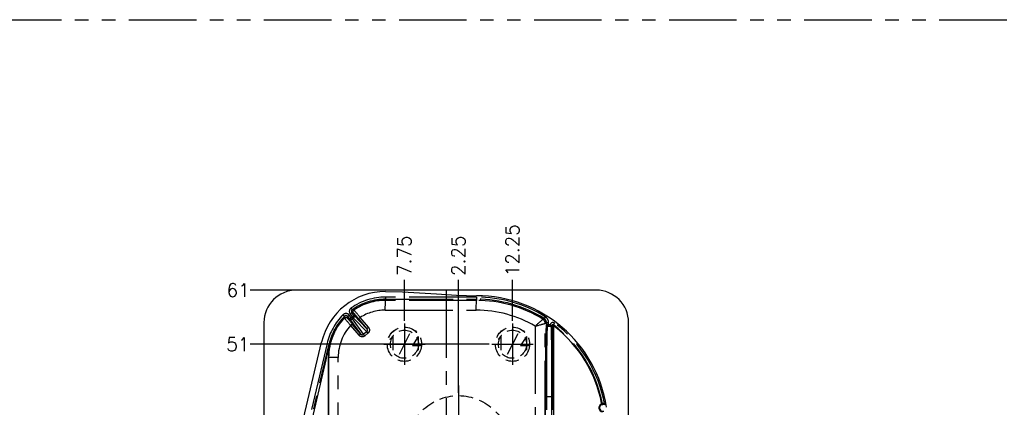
# Model space of a CAD drawing. Extents: x 2651 to 11825, y -3833 to 1075.
# Tile 49 of 256: x 4225 to 4408, y -3545 to -3473. Entities that reach past the tile are written whole.
import ezdxf
from ezdxf.enums import TextEntityAlignment as Align

# ---------------------------------------------------------------- set-up
doc = ezdxf.new("R2010")
doc.units = 0
doc.header["$LTSCALE"] = 10
for name, pattern in [('CENTER', [2, 1.25, -0.25, 0.25, -0.25]), ('HIDDEN', [0.375, 0.25, -0.125]), ('PHANTOM', [2.5, 1.25, -0.25, 0.25, -0.25, 0.25, -0.25])]:
    doc.linetypes.add(name, pattern=pattern)
doc.layers.get('0').update_dxf_attribs({"linetype": 'CONTINUOUS'})
doc.layers.get('Defpoints').update_dxf_attribs({"linetype": 'CONTINUOUS'})
for name, color, linetype in [('CEN', 1, 'CENTER'), ('COOL', 150, 'HIDDEN'), ('DIM', 3, 'CONTINUOUS'), ('DIVIDE', 5, 'PHANTOM'), ('HIDDEN', 6, 'HIDDEN'), ('LAYER_094', 7, 'CONTINUOUS'), ('TEXT', 4, 'CONTINUOUS')]:
    doc.layers.add(name, color=color, linetype=linetype)
doc.styles.get("Standard").update_dxf_attribs({"font": 'romans.shx'})
doc.dimstyles.new('1-1', dxfattribs={"dimtxt": 2.5, "dimasz": 2.5, "dimexe": 1, "dimexo": 0.5, "dimtad": 0, "dimrnd": 1.38778e-17, "dimzin": 9, "dimdsep": 46, "dimtxsty": 'Standard', "dimblk": 'CLOSED', "dimcen": 0, "dimclrd": 3, "dimclre": 3, "dimclrt": 3, "dimazin": 2, "dimtfac": 0.75, "dimtofl": 0, "dimtmove": 0, "dimatfit": 3, "dimfxl": 0, "dimtolj": 1, "dimarcsym": 0})

# ---------------------------------------------------------------- blocks, each defined once
blk = doc.blocks.new('*U409', base_point=(4371.7, -3058.72))
for radius in [3.17, 2.6]:
    blk.add_circle((4371.7, -3058.72), radius)
at = {"layer": 'CEN'}
for p, q in [((4371.7, -3054.91), (4371.7, -3062.53)), ((4367.89, -3058.72), (4375.51, -3058.72))]:
    blk.add_line(p, q, dxfattribs=at)
blk = doc.blocks.new('*U410', base_point=(4391.7, -3058.72))
for radius in [3.17, 2.6]:
    blk.add_circle((4391.7, -3058.72), radius)
at = {"layer": 'CEN'}
for p, q in [((4391.7, -3054.91), (4391.7, -3062.53)), ((4387.89, -3058.72), (4395.51, -3058.72))]:
    blk.add_line(p, q, dxfattribs=at)
blk = doc.blocks.new('*D411')
at = {"layer": 'Defpoints', "color": 0}
for p in [(4306.68, -3521.42), (4306.68, -3542.86), (4304.43, -3584.36)]:
    blk.add_point(p, dxfattribs=at)
at = {"layer": 'DIM', "color": 3, "lineweight": -2}
blk.add_line((4306.68, -3542.36), (4306.68, -3521.42), dxfattribs=at)
at = {"layer": 'DIM', "color": 3, "insert": (4306.68, -3516.99), "char_height": 2.5, "attachment_point": 5, "rotation": 90}
blk.add_mtext('\\A1;2.25', dxfattribs=at)
blk = doc.blocks.new('_Closed')
at = {"color": 0, "linetype": 'ByBlock', "lineweight": -2}
for p, q in [((-1, 0.167), (0, 0)), ((-1, 0.167), (-1, -0.167)), ((0, 0), (-1, -0.167)), ((0, 0), (-1, 0))]:
    blk.add_line(p, q, dxfattribs=at)
blk = doc.blocks.new('*D412')
at = {"layer": 'Defpoints', "color": 0}
for p in [(4296.68, -3521.42), (4296.68, -3529.55), (4304.43, -3584.36)]:
    blk.add_point(p, dxfattribs=at)
at = {"layer": 'DIM', "color": 3, "lineweight": -2}
blk.add_line((4296.68, -3529.05), (4296.68, -3521.42), dxfattribs=at)
at = {"layer": 'DIM', "color": 3, "insert": (4296.68, -3516.99), "char_height": 2.5, "attachment_point": 5, "rotation": 90}
blk.add_mtext('\\A1;7.75', dxfattribs=at)
blk = doc.blocks.new('*D413')
at = {"layer": 'Defpoints', "color": 0}
for p in [(4316.68, -3521.42), (4316.68, -3529.55), (4304.43, -3584.36)]:
    blk.add_point(p, dxfattribs=at)
at = {"layer": 'DIM', "color": 3, "lineweight": -2}
blk.add_line((4316.68, -3529.05), (4316.68, -3521.42), dxfattribs=at)
at = {"layer": 'DIM', "color": 3, "insert": (4316.68, -3515.98), "char_height": 2.5, "attachment_point": 5, "rotation": 90}
blk.add_mtext('\\A1;12.25', dxfattribs=at)
blk = doc.blocks.new('*D414')
at = {"layer": 'Defpoints', "color": 0}
for p in [(4268.14, -3533.36), (4312.87, -3533.36), (4304.43, -3584.36)]:
    blk.add_point(p, dxfattribs=at)
at = {"layer": 'DIM', "color": 3, "lineweight": -2}
blk.add_line((4312.37, -3533.36), (4268.14, -3533.36), dxfattribs=at)
at = {"layer": 'DIM', "color": 3, "insert": (4265.85, -3533.36), "char_height": 2.5, "attachment_point": 5}
blk.add_mtext('\\A1;51', dxfattribs=at)
blk = doc.blocks.new('*D3346')
at = {"layer": 'Defpoints', "color": 0}
for p in [(4268.14, -3523.36), (4276.68, -3523.36), (4304.43, -3584.36)]:
    blk.add_point(p, dxfattribs=at)
at = {"layer": 'DIM', "color": 3, "lineweight": -2}
blk.add_line((4276.18, -3523.36), (4268.14, -3523.36), dxfattribs=at)
at = {"layer": 'DIM', "color": 3, "insert": (4265.91, -3523.36), "char_height": 2.5, "attachment_point": 5}
blk.add_mtext('\\A1;61', dxfattribs=at)

msp = doc.modelspace()

# ---------------------------------------------------------------- linework, layer by layer
at = {"layer": 'CEN'}
msp.add_line((4304.434, -3523.358), (4304.434, -3645.358), dxfattribs=at)
at = {"layer": 'COOL', "color": 1, "linetype": 'CENTER'}
msp.add_line((4306.684, -3540.958), (4306.684, -3563.758), dxfattribs=at)
at = {"layer": 'COOL', "color": 4, "linetype": 'HIDDEN'}
msp.add_circle((4306.684, -3552.358), 9.5, dxfattribs=at)
at = {"layer": 'DIVIDE', "color": 4}
msp.add_line((4170.684, -3473.358), (4550.684, -3473.358), dxfattribs=at)
at = {"layer": 'LAYER_094', "color": 0, "linetype": 'Continuous'}
for p, q in [((4332.184, -3523.358), (4276.684, -3523.358)), ((4270.684, -3529.358), (4270.684, -3639.358)), ((4323.824, -3530.048), (4323.196, -3530.048)), ((4324.281, -3530.208), (4324.281, -3573.44)), ((4338.184, -3639.358), (4338.184, -3529.358)), ((4273.521, -3566.168), (4281.34, -3532.988)), ((4277.647, -3555.588), (4282.89, -3533.353)), ((4282.608, -3561.655), (4282.608, -3535.78))]:
    msp.add_line(p, q, dxfattribs=at)
at = {"layer": 'LAYER_094', "color": 253, "linetype": 'PHANTOM'}
for p, q in [((4293.192, -3524.645), (4293.192, -3525.034)), ((4310.032, -3524.645), (4293.192, -3524.645)), ((4310.032, -3524.645), (4310.032, -3525.034)), ((4287.035, -3526.972), (4286.813, -3526.653)), ((4293.192, -3525.034), (4293.192, -3525.247)), ((4293.192, -3525.034), (4310.032, -3525.034)), ((4310.032, -3525.253), (4293.192, -3525.247)), ((4310.032, -3525.034), (4310.032, -3525.253)), ((4285.311, -3527.913), (4285.586, -3528.188)), ((4285.586, -3528.188), (4285.568, -3528.509)), ((4286.147, -3528.527), (4286.159, -3528.213)), ((4286.159, -3528.213), (4286.456, -3527.963)), ((4286.159, -3528.213), (4286.515, -3528.638)), ((4286.813, -3528.388), (4286.456, -3527.963)), ((4286.515, -3528.638), (4286.813, -3528.388)), ((4286.515, -3528.638), (4288.569, -3531.443)), ((4286.96, -3527.54), (4286.662, -3527.79)), ((4286.662, -3527.79), (4287.019, -3528.215)), ((4287.019, -3528.215), (4286.813, -3528.388)), ((4287.058, -3528.68), (4286.813, -3528.388)), ((4287.317, -3527.965), (4286.96, -3527.54)), ((4286.96, -3527.54), (4287.273, -3527.583)), ((4287.019, -3528.215), (4287.317, -3527.965)), ((4287.264, -3528.507), (4287.019, -3528.215)), ((4287.355, -3527.01), (4287.035, -3526.972)), ((4287.058, -3528.68), (4287.264, -3528.507)), ((4287.264, -3528.507), (4289.696, -3531.043)), ((4289.729, -3530.481), (4287.317, -3527.965)), ((4288.198, -3528.657), (4289.729, -3530.481)), ((4290.017, -3530.232), (4288.485, -3528.407)), ((4293.144, -3527.06), (4309.984, -3527.066)), ((4322.553, -3528.611), (4322.326, -3528.733)), ((4322.758, -3528.281), (4322.553, -3528.611)), ((4286.731, -3529.869), (4288.261, -3531.693)), ((4288.569, -3531.443), (4287.039, -3529.619)), ((4289.131, -3531.513), (4287.058, -3528.68)), ((4320.897, -3530.019), (4320.897, -3573.372)), ((4322.326, -3528.733), (4322.326, -3528.733)), ((4322.758, -3529.505), (4322.981, -3529.381)), ((4322.758, -3529.505), (4322.758, -3529.505)), ((4322.758, -3573.899), (4322.758, -3529.505)), ((4322.981, -3529.789), (4322.937, -3529.789)), ((4322.981, -3529.381), (4322.981, -3529.789)), ((4323.369, -3529.381), (4322.981, -3529.381)), ((4323.369, -3529.789), (4322.981, -3529.789)), ((4323.369, -3529.789), (4323.369, -3529.381)), ((4323.369, -3530.048), (4323.369, -3529.789)), ((4323.653, -3529.789), (4323.369, -3529.789)), ((4323.653, -3530.048), (4323.653, -3529.789)), ((4324.071, -3529.867), (4324.039, -3529.841)), ((4324.082, -3529.929), (4324.281, -3530.208)), ((4324.476, -3529.452), (4324.243, -3529.763)), ((4324.49, -3530.105), (4324.243, -3529.763)), ((4289.696, -3531.043), (4289.131, -3531.513)), ((4289.366, -3531.805), (4289.931, -3531.335)), ((4282.353, -3533.226), (4274.915, -3564.791)), ((4275.313, -3564.797), (4282.731, -3533.316)), ((4282.731, -3533.316), (4282.353, -3533.226)), ((4282.89, -3533.353), (4282.731, -3533.316)), ((4282.642, -3535.78), (4282.608, -3535.78)), ((4282.642, -3535.78), (4282.655, -3535.78)), ((4284.421, -3535.78), (4282.655, -3535.78)), ((4282.655, -3535.78), (4282.655, -3561.642)), ((4284.421, -3561.642), (4284.421, -3535.78)), ((4322.764, -3543.002), (4322.764, -3560.477)), ((4323.024, -3543.002), (4322.764, -3543.002)), ((4323.024, -3560.477), (4323.024, -3543.002)), ((4323.024, -3543.002), (4323.921, -3543.002)), ((4324.18, -3543.002), (4323.921, -3543.002)), ((4323.921, -3543.002), (4323.921, -3560.477)), ((4324.18, -3560.477), (4324.18, -3543.002))]:
    msp.add_line(p, q, dxfattribs=at)
at = {"layer": 'LAYER_094', "color": 0, "linetype": 'Continuous'}
msp.add_polyline3d([(4293.192, -3523.604, 0), (4296.335, -3523.675, 0), (4299.479, -3523.848, 0), (4302.622, -3524.062, 0), (4306.327, -3524.285, 0), (4310.032, -3524.381, 0)], dxfattribs=at)
at = {"layer": 'LAYER_094', "color": 253, "linetype": 'PHANTOM'}
for points in [[(4293.144, -3527.06, 0), (4293.145, -3526.746, 0), (4293.147, -3526.44, 0), (4293.151, -3526.154, 0), (4293.156, -3525.895, 0), (4293.162, -3525.671, 0), (4293.168, -3525.49, 0), (4293.176, -3525.356, 0), (4293.184, -3525.274, 0), (4293.192, -3525.247, 0)], [(4309.984, -3527.066, 0), (4309.985, -3526.751, 0), (4309.987, -3526.446, 0), (4309.991, -3526.159, 0), (4309.996, -3525.9, 0), (4310.002, -3525.677, 0), (4310.009, -3525.496, 0), (4310.016, -3525.362, 0), (4310.024, -3525.28, 0), (4310.032, -3525.253, 0)], [(4285.568, -3528.509, 0), (4285.619, -3528.464, 0), (4285.677, -3528.429, 0), (4285.74, -3528.404, 0), (4285.806, -3528.391, 0), (4285.874, -3528.389, 0), (4285.941, -3528.399, 0), (4286.005, -3528.421, 0), (4286.064, -3528.454, 0), (4286.117, -3528.496, 0), (4286.147, -3528.527, 0)], [(4285.568, -3528.509, 0), (4285.571, -3528.516, 0), (4285.582, -3528.531, 0), (4285.6, -3528.554, 0), (4285.624, -3528.585, 0), (4285.655, -3528.623, 0), (4285.693, -3528.669, 0), (4285.737, -3528.722, 0), (4285.788, -3528.782, 0), (4285.844, -3528.849, 0), (4285.906, -3528.921, 0), (4285.973, -3528.999, 0), (4286.044, -3529.083, 0), (4286.12, -3529.171, 0), (4286.199, -3529.262, 0), (4286.282, -3529.358, 0), (4286.368, -3529.456, 0), (4286.456, -3529.557, 0), (4286.546, -3529.659, 0), (4286.638, -3529.764, 0), (4286.731, -3529.869, 0)], [(4287.039, -3529.619, 0), (4286.965, -3529.53, 0), (4286.891, -3529.443, 0), (4286.819, -3529.356, 0), (4286.749, -3529.272, 0), (4286.681, -3529.19, 0), (4286.615, -3529.111, 0), (4286.556, -3529.039, 0), (4286.499, -3528.97, 0), (4286.446, -3528.905, 0), (4286.396, -3528.844, 0), (4286.35, -3528.788, 0), (4286.308, -3528.736, 0), (4286.271, -3528.69, 0), (4286.238, -3528.649, 0), (4286.21, -3528.614, 0), (4286.187, -3528.584, 0), (4286.17, -3528.561, 0), (4286.157, -3528.544, 0), (4286.149, -3528.532, 0), (4286.147, -3528.527, 0)], [(4286.515, -3528.638, 0), (4286.562, -3528.684, 0), (4286.617, -3528.722, 0), (4286.678, -3528.75, 0), (4286.743, -3528.766, 0), (4286.81, -3528.772, 0), (4286.877, -3528.765, 0), (4286.942, -3528.747, 0), (4287.003, -3528.718, 0), (4287.058, -3528.68, 0)], [(4287.273, -3527.583, 0), (4287.234, -3527.528, 0), (4287.205, -3527.466, 0), (4287.188, -3527.401, 0), (4287.182, -3527.333, 0), (4287.188, -3527.266, 0), (4287.205, -3527.2, 0), (4287.234, -3527.139, 0), (4287.273, -3527.084, 0), (4287.321, -3527.036, 0), (4287.355, -3527.01, 0)], [(4287.264, -3528.507, 0), (4287.312, -3528.459, 0), (4287.351, -3528.404, 0), (4287.38, -3528.342, 0), (4287.398, -3528.277, 0), (4287.404, -3528.211, 0), (4287.399, -3528.144, 0), (4287.382, -3528.079, 0), (4287.354, -3528.019, 0), (4287.317, -3527.965, 0)], [(4287.273, -3527.583, 0), (4287.278, -3527.587, 0), (4287.289, -3527.598, 0), (4287.307, -3527.617, 0), (4287.33, -3527.642, 0), (4287.358, -3527.674, 0), (4287.393, -3527.712, 0), (4287.43, -3527.755, 0), (4287.471, -3527.802, 0), (4287.516, -3527.855, 0), (4287.566, -3527.912, 0), (4287.619, -3527.974, 0), (4287.676, -3528.04, 0), (4287.735, -3528.109, 0), (4287.796, -3528.182, 0), (4287.861, -3528.257, 0), (4287.927, -3528.335, 0), (4287.993, -3528.414, 0), (4288.06, -3528.494, 0), (4288.129, -3528.575, 0), (4288.198, -3528.657, 0)], [(4288.485, -3528.407, 0), (4288.399, -3528.298, 0), (4288.312, -3528.189, 0), (4288.227, -3528.082, 0), (4288.143, -3527.976, 0), (4288.061, -3527.874, 0), (4287.981, -3527.775, 0), (4287.905, -3527.68, 0), (4287.832, -3527.589, 0), (4287.763, -3527.503, 0), (4287.697, -3527.423, 0), (4287.637, -3527.349, 0), (4287.582, -3527.281, 0), (4287.532, -3527.22, 0), (4287.488, -3527.166, 0), (4287.449, -3527.12, 0), (4287.418, -3527.082, 0), (4287.392, -3527.051, 0), (4287.373, -3527.029, 0), (4287.361, -3527.015, 0), (4287.355, -3527.01, 0)], [(4288.198, -3528.657, 0), (4288.202, -3528.652, 0), (4288.216, -3528.639, 0), (4288.238, -3528.62, 0), (4288.267, -3528.593, 0), (4288.304, -3528.562, 0), (4288.347, -3528.525, 0), (4288.394, -3528.485, 0), (4288.444, -3528.443, 0), (4288.485, -3528.407, 0)], [(4284.853, -3529.29, 0), (4284.845, -3529.298, 0), (4284.834, -3529.311, 0), (4284.819, -3529.329, 0), (4284.801, -3529.351, 0), (4284.78, -3529.377, 0), (4284.75, -3529.414, 0), (4284.716, -3529.458, 0), (4284.679, -3529.506, 0), (4284.639, -3529.559, 0), (4284.591, -3529.624, 0), (4284.54, -3529.694, 0), (4284.487, -3529.769, 0), (4284.432, -3529.847, 0), (4284.366, -3529.944, 0), (4284.3, -3530.045, 0), (4284.232, -3530.15, 0), (4284.164, -3530.258, 0), (4284.111, -3530.345, 0), (4284.059, -3530.433, 0), (4284.007, -3530.523, 0)], [(4284.043, -3530.524, 0), (4284.112, -3530.405, 0), (4284.183, -3530.288, 0), (4284.253, -3530.173, 0), (4284.323, -3530.062, 0), (4284.392, -3529.955, 0), (4284.46, -3529.853, 0), (4284.525, -3529.756, 0), (4284.587, -3529.666, 0), (4284.633, -3529.6, 0), (4284.677, -3529.538, 0), (4284.717, -3529.482, 0), (4284.753, -3529.432, 0), (4284.784, -3529.388, 0), (4284.805, -3529.359, 0), (4284.823, -3529.334, 0), (4284.837, -3529.314, 0), (4284.847, -3529.299, 0), (4284.853, -3529.29, 0)], [(4286.731, -3529.869, 0), (4286.783, -3529.825, 0), (4286.833, -3529.783, 0), (4286.881, -3529.744, 0), (4286.925, -3529.708, 0), (4286.963, -3529.677, 0), (4286.994, -3529.652, 0), (4287.017, -3529.634, 0), (4287.033, -3529.623, 0), (4287.039, -3529.619, 0), (4287.039, -3529.619, 0)], [(4290.017, -3530.232, 0), (4289.965, -3530.275, 0), (4289.916, -3530.317, 0), (4289.869, -3530.357, 0), (4289.828, -3530.392, 0), (4289.793, -3530.423, 0), (4289.764, -3530.448, 0), (4289.744, -3530.466, 0), (4289.732, -3530.478, 0), (4289.729, -3530.481, 0)], [(4289.739, -3531.001, 0), (4289.755, -3530.981, 0), (4289.771, -3530.959, 0), (4289.784, -3530.936, 0), (4289.796, -3530.911, 0), (4289.807, -3530.886, 0), (4289.816, -3530.859, 0), (4289.822, -3530.832, 0), (4289.827, -3530.804, 0), (4289.83, -3530.775, 0), (4289.83, -3530.746, 0), (4289.829, -3530.717, 0), (4289.825, -3530.686, 0), (4289.818, -3530.654, 0), (4289.808, -3530.62, 0), (4289.8, -3530.597, 0), (4289.789, -3530.574, 0), (4289.777, -3530.551, 0), (4289.763, -3530.527, 0), (4289.747, -3530.504, 0), (4289.729, -3530.481, 0)], [(4290.017, -3530.232, 0), (4290.051, -3530.275, 0), (4290.082, -3530.321, 0), (4290.111, -3530.37, 0), (4290.136, -3530.422, 0), (4290.158, -3530.477, 0), (4290.176, -3530.533, 0), (4290.189, -3530.588, 0), (4290.199, -3530.644, 0), (4290.204, -3530.701, 0), (4290.205, -3530.758, 0), (4290.202, -3530.815, 0), (4290.195, -3530.872, 0), (4290.184, -3530.927, 0), (4290.169, -3530.98, 0), (4290.15, -3531.032, 0), (4290.128, -3531.082, 0), (4290.104, -3531.128, 0), (4290.077, -3531.172, 0), (4290.047, -3531.213, 0), (4290.016, -3531.252, 0)], [(4320.897, -3530.019, 0), (4320.997, -3529.924, 0), (4321.097, -3529.829, 0), (4321.197, -3529.735, 0), (4321.296, -3529.642, 0), (4321.394, -3529.551, 0), (4321.491, -3529.462, 0), (4321.584, -3529.376, 0), (4321.675, -3529.294, 0), (4321.764, -3529.214, 0), (4321.848, -3529.138, 0), (4321.914, -3529.079, 0), (4321.977, -3529.023, 0), (4322.036, -3528.971, 0), (4322.091, -3528.924, 0), (4322.141, -3528.881, 0), (4322.186, -3528.843, 0), (4322.225, -3528.81, 0), (4322.258, -3528.782, 0), (4322.285, -3528.761, 0), (4322.305, -3528.745, 0), (4322.319, -3528.736, 0), (4322.326, -3528.733, 0)], [(4320.897, -3530.019, 0), (4321.032, -3529.981, 0), (4321.176, -3529.94, 0), (4321.312, -3529.902, 0), (4321.441, -3529.865, 0), (4321.563, -3529.832, 0), (4321.676, -3529.8, 0), (4321.78, -3529.77, 0), (4321.877, -3529.743, 0), (4321.966, -3529.718, 0), (4322.046, -3529.695, 0), (4322.119, -3529.675, 0), (4322.185, -3529.656, 0), (4322.253, -3529.638, 0), (4322.322, -3529.619, 0), (4322.387, -3529.602, 0), (4322.447, -3529.586, 0), (4322.502, -3529.572, 0), (4322.552, -3529.559, 0), (4322.597, -3529.547, 0), (4322.643, -3529.536, 0), (4322.682, -3529.526, 0), (4322.712, -3529.518, 0), (4322.735, -3529.512, 0), (4322.75, -3529.508, 0), (4322.758, -3529.505, 0)], [(4322.326, -3528.733, 0), (4322.453, -3528.827, 0), (4322.561, -3528.942, 0), (4322.648, -3529.074, 0), (4322.711, -3529.219, 0), (4322.748, -3529.373, 0), (4322.758, -3529.505, 0)], [(4322.758, -3529.505, 0), (4322.744, -3529.348, 0), (4322.703, -3529.195, 0), (4322.636, -3529.052, 0), (4322.546, -3528.922, 0), (4322.434, -3528.811, 0), (4322.326, -3528.733, 0)], [(4322.937, -3529.789, 0), (4322.926, -3529.816, 0), (4322.915, -3529.901, 0), (4322.904, -3530.045, 0), (4322.892, -3530.254, 0), (4322.88, -3530.527, 0), (4322.869, -3530.868, 0), (4322.858, -3531.276, 0), (4322.846, -3531.802, 0), (4322.834, -3532.405, 0), (4322.823, -3533.082, 0), (4322.813, -3533.827, 0), (4322.804, -3534.632, 0), (4322.795, -3535.489, 0), (4322.788, -3536.389, 0), (4322.781, -3537.322, 0), (4322.776, -3538.278, 0), (4322.772, -3539.246, 0), (4322.768, -3540.201, 0), (4322.766, -3541.15, 0), (4322.765, -3542.086, 0), (4322.764, -3543.002, 0)], [(4322.937, -3529.789, 0), (4322.941, -3529.834, 0), (4322.953, -3529.878, 0), (4322.972, -3529.919, 0), (4322.998, -3529.956, 0), (4323.03, -3529.988, 0), (4323.067, -3530.014, 0), (4323.108, -3530.033, 0), (4323.151, -3530.044, 0), (4323.196, -3530.048, 0)], [(4322.981, -3529.789, 0), (4322.985, -3529.834, 0), (4322.996, -3529.878, 0), (4323.016, -3529.919, 0), (4323.041, -3529.956, 0), (4323.073, -3529.988, 0), (4323.11, -3530.014, 0), (4323.151, -3530.033, 0), (4323.195, -3530.044, 0), (4323.24, -3530.048, 0)], [(4323.024, -3543.002, 0), (4323.024, -3542.023, 0), (4323.026, -3541.042, 0), (4323.028, -3540.063, 0), (4323.032, -3539.095, 0), (4323.036, -3538.141, 0), (4323.041, -3537.364, 0), (4323.046, -3536.606, 0), (4323.052, -3535.871, 0), (4323.055, -3535.513, 0), (4323.059, -3535.162, 0), (4323.062, -3534.82, 0), (4323.066, -3534.485, 0), (4323.07, -3534.159, 0), (4323.074, -3533.842, 0), (4323.08, -3533.432, 0), (4323.087, -3533.013, 0), (4323.094, -3532.591, 0), (4323.102, -3532.172, 0), (4323.111, -3531.764, 0), (4323.121, -3531.377, 0), (4323.132, -3531.02, 0), (4323.143, -3530.701, 0), (4323.155, -3530.434, 0), (4323.165, -3530.273, 0), (4323.175, -3530.151, 0), (4323.185, -3530.075, 0), (4323.196, -3530.048, 0)], [(4323.653, -3529.789, 0), (4323.685, -3529.792, 0), (4323.716, -3529.796, 0), (4323.747, -3529.799, 0), (4323.777, -3529.803, 0), (4323.807, -3529.806, 0), (4323.835, -3529.81, 0), (4323.861, -3529.813, 0), (4323.885, -3529.816, 0), (4323.908, -3529.82, 0), (4323.929, -3529.823, 0), (4323.949, -3529.826, 0), (4323.967, -3529.829, 0), (4323.983, -3529.831, 0), (4323.998, -3529.834, 0), (4324.01, -3529.836, 0), (4324.02, -3529.837, 0), (4324.028, -3529.839, 0), (4324.034, -3529.84, 0), (4324.037, -3529.84, 0), (4324.039, -3529.841, 0)], [(4323.785, -3530.048, 0), (4323.83, -3530.044, 0), (4323.873, -3530.033, 0), (4323.914, -3530.014, 0), (4323.951, -3529.988, 0), (4323.983, -3529.956, 0), (4324.009, -3529.919, 0), (4324.028, -3529.878, 0), (4324.039, -3529.841, 0)], [(4324.082, -3529.929, 0), (4324.078, -3529.974, 0), (4324.066, -3530.017, 0), (4324.047, -3530.057, 0), (4324.021, -3530.094, 0), (4323.989, -3530.126, 0), (4323.952, -3530.151, 0), (4323.911, -3530.17, 0), (4323.867, -3530.182, 0), (4323.823, -3530.186, 0)], [(4323.823, -3530.186, 0), (4323.833, -3530.404, 0), (4323.843, -3530.722, 0), (4323.852, -3531.137, 0), (4323.861, -3531.646, 0), (4323.87, -3532.246, 0), (4323.878, -3532.931, 0), (4323.886, -3533.695, 0), (4323.893, -3534.533, 0), (4323.899, -3535.439, 0), (4323.905, -3536.404, 0), (4323.91, -3537.422, 0), (4323.914, -3538.484, 0), (4323.917, -3539.582, 0), (4323.919, -3540.707, 0), (4323.921, -3541.85, 0), (4323.921, -3543.002, 0)], [(4324.071, -3529.867, 0), (4324.054, -3529.909, 0), (4324.029, -3529.947, 0), (4323.999, -3529.98, 0), (4323.963, -3530.008, 0), (4323.923, -3530.029, 0), (4323.88, -3530.042, 0), (4323.835, -3530.048, 0), (4323.824, -3530.048, 0)], [(4324.082, -3529.929, 0), (4324.077, -3529.883, 0), (4324.071, -3529.867, 0)], [(4324.18, -3543.002, 0), (4324.18, -3541.827, 0), (4324.178, -3540.661, 0), (4324.176, -3539.514, 0), (4324.173, -3538.394, 0), (4324.169, -3537.311, 0), (4324.164, -3536.272, 0), (4324.158, -3535.288, 0), (4324.152, -3534.364, 0), (4324.145, -3533.509, 0), (4324.137, -3532.729, 0), (4324.129, -3532.031, 0), (4324.12, -3531.419, 0), (4324.111, -3530.9, 0), (4324.102, -3530.476, 0), (4324.092, -3530.152, 0), (4324.082, -3529.929, 0)], [(4288.261, -3531.693, 0), (4288.313, -3531.65, 0), (4288.364, -3531.608, 0), (4288.411, -3531.568, 0), (4288.455, -3531.532, 0), (4288.493, -3531.502, 0), (4288.524, -3531.477, 0), (4288.547, -3531.458, 0), (4288.563, -3531.447, 0), (4288.569, -3531.443, 0), (4288.569, -3531.443, 0)], [(4289.366, -3531.805, 0), (4289.327, -3531.835, 0), (4289.285, -3531.864, 0), (4289.24, -3531.89, 0), (4289.192, -3531.914, 0), (4289.141, -3531.934, 0), (4289.089, -3531.951, 0), (4289.034, -3531.965, 0), (4288.973, -3531.975, 0), (4288.91, -3531.981, 0), (4288.846, -3531.981, 0), (4288.782, -3531.976, 0), (4288.719, -3531.966, 0), (4288.657, -3531.951, 0), (4288.596, -3531.931, 0), (4288.538, -3531.906, 0), (4288.483, -3531.878, 0), (4288.431, -3531.845, 0), (4288.383, -3531.811, 0), (4288.338, -3531.773, 0), (4288.298, -3531.734, 0), (4288.261, -3531.693, 0)], [(4288.569, -3531.443, 0), (4288.589, -3531.466, 0), (4288.61, -3531.486, 0), (4288.631, -3531.504, 0), (4288.653, -3531.521, 0), (4288.675, -3531.535, 0), (4288.696, -3531.547, 0), (4288.718, -3531.558, 0), (4288.739, -3531.567, 0), (4288.762, -3531.576, 0), (4288.785, -3531.583, 0), (4288.806, -3531.588, 0), (4288.827, -3531.592, 0), (4288.846, -3531.595, 0), (4288.865, -3531.597, 0), (4288.882, -3531.598, 0)], [(4289.366, -3531.805, 0), (4289.323, -3531.753, 0), (4289.282, -3531.702, 0), (4289.244, -3531.655, 0), (4289.209, -3531.613, 0), (4289.18, -3531.576, 0), (4289.156, -3531.546, 0), (4289.14, -3531.524, 0), (4289.131, -3531.513, 0)], [(4289.931, -3531.335, 0), (4289.888, -3531.283, 0), (4289.846, -3531.233, 0), (4289.808, -3531.186, 0), (4289.773, -3531.143, 0), (4289.744, -3531.106, 0), (4289.72, -3531.076, 0), (4289.704, -3531.054, 0), (4289.696, -3531.043, 0)], [(4290.016, -3531.252, 0), (4289.966, -3531.207, 0), (4289.917, -3531.164, 0), (4289.871, -3531.124, 0), (4289.831, -3531.087, 0), (4289.796, -3531.055, 0), (4289.768, -3531.03, 0), (4289.748, -3531.011, 0), (4289.739, -3531.001, 0)], [(4333.244, -3544.5, 0), (4333.264, -3544.491, 0), (4333.283, -3544.478, 0), (4333.299, -3544.462, 0), (4333.312, -3544.444, 0), (4333.322, -3544.424, 0), (4333.328, -3544.402, 0), (4333.33, -3544.379, 0), (4333.328, -3544.357, 0), (4333.328, -3544.354, 0)], [(4333.244, -3544.5, 0), (4333.245, -3544.5, 0), (4333.251, -3544.498, 0), (4333.26, -3544.495, 0), (4333.272, -3544.492, 0), (4333.288, -3544.487, 0), (4333.303, -3544.484, 0), (4333.321, -3544.48, 0), (4333.34, -3544.476, 0), (4333.362, -3544.472, 0), (4333.387, -3544.469, 0)], [(4333.457, -3544.325, 0), (4333.435, -3544.327, 0), (4333.414, -3544.33, 0), (4333.396, -3544.334, 0), (4333.38, -3544.338, 0), (4333.366, -3544.342, 0), (4333.354, -3544.345, 0), (4333.345, -3544.348, 0), (4333.337, -3544.351, 0), (4333.332, -3544.353, 0), (4333.329, -3544.354, 0), (4333.328, -3544.354, 0)], [(4333.457, -3544.325, 0), (4333.458, -3544.347, 0), (4333.458, -3544.369, 0), (4333.454, -3544.391, 0), (4333.449, -3544.411, 0), (4333.441, -3544.428, 0), (4333.43, -3544.443, 0), (4333.418, -3544.455, 0), (4333.405, -3544.464, 0), (4333.391, -3544.469, 0), (4333.387, -3544.469, 0)], [(4333.756, -3544.537, 0), (4333.728, -3544.503, 0), (4333.698, -3544.47, 0), (4333.666, -3544.439, 0), (4333.633, -3544.41, 0), (4333.599, -3544.383, 0), (4333.579, -3544.369, 0), (4333.56, -3544.357, 0), (4333.54, -3544.346, 0), (4333.519, -3544.337, 0), (4333.508, -3544.333, 0), (4333.498, -3544.33, 0), (4333.487, -3544.327, 0), (4333.477, -3544.325, 0), (4333.467, -3544.324, 0), (4333.457, -3544.325, 0)]]:
    msp.add_polyline3d(points, dxfattribs=at)
at = {"layer": 'LAYER_094', "color": 6, "linetype": 'HIDDEN'}
for centre, radius in [((4296.684, -3533.358), 3.175), ((4316.684, -3533.358), 3.175), ((4296.684, -3533.358), 2.6), ((4316.684, -3533.358), 2.6)]:
    msp.add_circle(centre, radius, dxfattribs=at)
at = {"layer": 'LAYER_094', "color": 0, "linetype": 'Continuous'}
for centre, radius, start, end in [((4276.684, -3529.358), 6, 90, 180), ((4293.193, -3535.782), 12.179, 90.00807, 166.73384), ((4310.032, -3548.734), 24.354, 8.78794, 90), ((4332.184, -3529.358), 6, 0, 90), ((4324.411, -3530.208), 0.13, 52.1827, 180.00168), ((4310.032, -3548.734), 23.581, 10.89025, 52.18427), ((4293.184, -3535.78), 10.577, 166.73159, 180), ((4333.459, -3545.113), 0.772, 116.19209, 262.33561), ((4333.459, -3545.113), 0.648, 96.41798, 282.00867), ((4333.061, -3544.304), 0.13, 296.18922, 10.89341), ((4333.459, -3545.113), 0.648, 62.73009, 96.41798)]:
    msp.add_arc(centre, radius, start, end, dxfattribs=at)
at = {"layer": 'LAYER_094', "color": 253, "linetype": 'PHANTOM'}
for centre, radius, start, end in [((4293.192, -3535.78), 11.135, 90, 124.95008), ((4310.032, -3548.734), 24.089, 58.10888, 90), ((4287.258, -3527.29), 0.777, 124.96034, 220.00012), ((4293.192, -3535.78), 10.747, 90, 124.95008), ((4293.189, -3535.781), 10.534, 89.98392, 123.62902), ((4310.032, -3548.734), 23.701, 58.10888, 90), ((4310.024, -3548.734), 23.482, 58.40768, 89.98196), ((4293.192, -3535.78), 11.135, 135.04992, 166.74057), ((4293.189, -3535.78), 10.534, 136.34308, 179.99976), ((4293.192, -3535.78), 10.747, 135.04992, 166.74057), ((4285.861, -3528.463), 0.777, 40.01026, 135.05004), ((4285.861, -3528.463), 0.389, 40.02388, 135.03753), ((4287.258, -3527.29), 0.389, 124.97396, 219.98761), ((4293.141, -3535.78), 8.72, 89.98036, 122.27043), ((4309.977, -3548.734), 21.668, 59.73712, 89.98036), ((4322.072, -3529.382), 0.909, 0.06329, 58.04592), ((4322.075, -3529.381), 1.294, 359.98507, 58.12238), ((4293.141, -3535.78), 8.72, 137.31647, 180), ((4324.165, -3529.866), 0.518, 53.1594, 171.4376), ((4322.376, -3530.104), 1.449, 356.75242, 2.18315), ((4324.165, -3529.866), 0.129, 53.11344, 168.56203), ((4310.032, -3548.734), 23.704, 10.6489, 53.16395), ((4310.032, -3548.734), 24.093, 10.03326, 53.16395), ((4293.199, -3535.78), 10.557, 150.14183, 180), ((4293.184, -3535.78), 10.577, 150.19079, 166.73154), ((4288.895, -3531.222), 0.375, 267.98056, 309.1857), ((4289.464, -3530.761), 0.365, 309.39908, 318.79399), ((4289.445, -3530.751), 0.76, 309.77015, 318.79647), ((4332.137, -3546.084), 1.932, 55.05368, 59.45738), ((4332.029, -3546.599), 2.594, 59.94919, 63.44026)]:
    msp.add_arc(centre, radius, start, end, dxfattribs=at)

# ---------------------------------------------------------------- block references
at = {"layer": 'HIDDEN'}
for name, p in [('*U409', (4296.684, -3533.358)), ('*U410', (4316.684, -3533.358))]:
    msp.add_blockref(name, p, dxfattribs=at)

# ---------------------------------------------------------------- texts
at = {"layer": 'TEXT'}
for p in [(4296.684, -3533.358), (4316.684, -3533.358)]:
    msp.add_text('1/4', height=2.5, dxfattribs=at).set_placement(p, align=Align.MIDDLE)

# ---------------------------------------------------------------- dimensions: what is measured, and where the dimension line sits
at = {"layer": 'DIM'}
for feature_location, offset, dtype, picture, middle in [((4316.684, -3529.548), (0, 8.126), 1, '*D413', (4316.684, -3515.976)), ((4296.684, -3529.548), (0, 8.126), 1, '*D412', (4296.684, -3516.988)), ((4306.684, -3542.858), (0, 21.436), 1, '*D411', (4306.684, -3516.988)), ((4276.684, -3523.358), (-8.547, 0), 0, '*D3346', (4265.905, -3523.358)), ((4312.874, -3533.358), (-44.737, 0), 0, '*D414', (4265.845, -3533.358))]:
    dim = msp.add_ordinate_dim(feature_location=feature_location, offset=offset, dtype=dtype, origin=(4304.434, -3584.358), dimstyle='1-1', dxfattribs=at)
    dim.commit()
    dim.dimension.update_dxf_attribs({"geometry": picture, "text_midpoint": middle})

doc.saveas('drawing.dxf')
